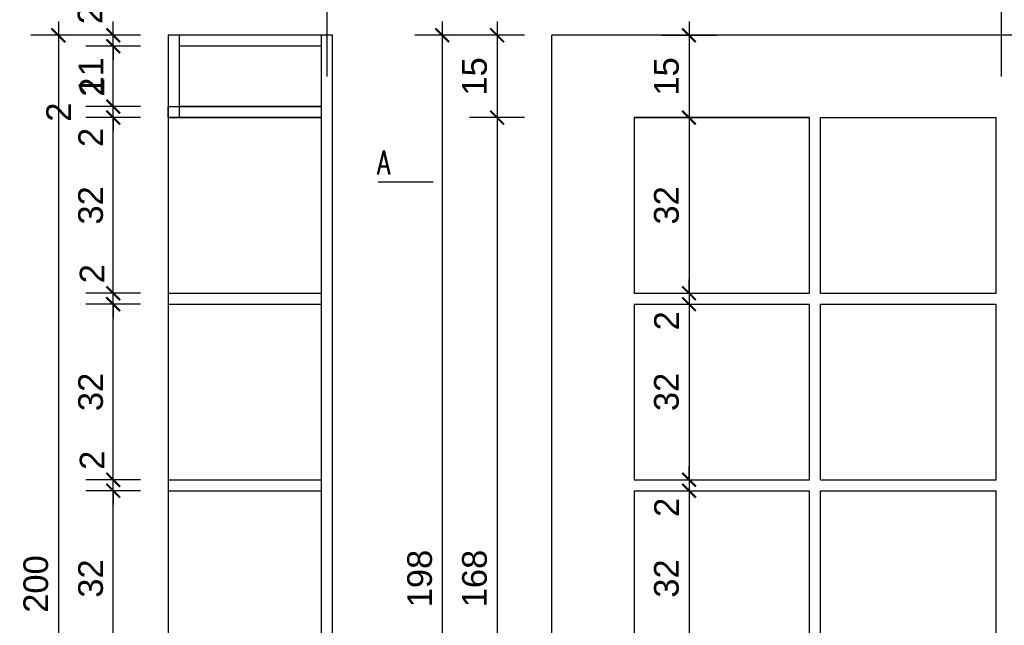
# Model space of a CAD drawing. Header units: millimetres. Extents: x 167273 to 188273, y -125105 to -88145.
# Tile 34 of 210: x 174489 to 174668, y -124021 to -123910. Entities that reach past the tile are written whole.
import ezdxf

# ---------------------------------------------------------------- set-up
doc = ezdxf.new("R2010")
doc.units = ezdxf.units.MM
doc.header["$PDMODE"] = 35
doc.header["$PDSIZE"] = 5
for name, color, linetype in [('a-op_text', 9, 'Continuous'), ('a-wymiary', 9, 'Continuous'), ('b-sciany', 2, 'Continuous'), ('b-widokowa', 7, 'Continuous'), ('CIENKIE', 9, 'Continuous'), ('WYMIAR_PODST', 161, 'Continuous')]:
    doc.layers.add(name, color=color, linetype=linetype)
doc.styles.add('PPAB_100', font='romans.shx', dxfattribs={"width": 0.7, "height": 12})
doc.styles.add('PPAB_25', font='ARIAL.TTF', dxfattribs={"height": 4.5})
doc.dimstyles.new('PPAB_25', dxfattribs={"dimscale": 0, "dimtxt": 4.5, "dimasz": 2.5, "dimexe": 5, "dimexo": 5, "dimgap": 1.8, "dimtad": 1, "dimdec": 0, "dimrnd": 0.5, "dimzin": 0, "dimdsep": 46, "dimtxsty": 'PPAB_25', "dimblk": 'ARCHTICK', "dimcen": 0.09, "dimdle": 2.5, "dimclrd": 9, "dimclre": 9, "dimclrt": 161, "dimadec": 0, "dimazin": 0, "dimtfac": 1, "dimtdec": 0, "dimtofl": 0, "dimtmove": 2, "dimatfit": 3, "dimldrblk": 'ARCHTICK', "dimfxl": 0, "dimtolj": 1, "dimtzin": 0, "dimarcsym": 0})

# ---------------------------------------------------------------- blocks, each defined once
blk = doc.blocks.new('_ArchTick')
at = {"layer": 'WYMIAR_PODST', "color": 0, "const_width": 0.15}
blk.add_lwpolyline([(-0.5, -0.5), (0.5, 0.5)], dxfattribs=at)
blk = doc.blocks.new('*D1181')
at = {"layer": 'a-wymiary', "color": 9, "lineweight": -2}
for p, q in [((174505.76, -124030.71), (174505.76, -123993.71)), ((174510.76, -123996.21), (174500.76, -123996.21)), ((174510.76, -124028.21), (174500.76, -124028.21))]:
    blk.add_line(p, q, dxfattribs=at)
at = {"layer": 'Defpoints', "color": 0}
for p in [(174505.76, -123996.21), (174515.76, -123996.21), (174515.76, -124028.21)]:
    blk.add_point(p, dxfattribs=at)
at = {"layer": 'a-wymiary', "color": 9, "lineweight": -2, "xscale": 2.5, "yscale": 2.5, "zscale": 2.5}
for p, rotation in [((174505.76, -123996.21), 90), ((174505.76, -124028.21), 270)]:
    blk.add_blockref('_ArchTick', p, dxfattribs=dict(at, rotation=rotation))
at = {"layer": 'a-wymiary', "color": 161, "insert": (174501.66, -124012.21), "char_height": 4.5, "attachment_point": 5, "rotation": 90, "style": 'PPAB_25'}
blk.add_mtext('\\A1;32', dxfattribs=at)
blk = doc.blocks.new('*D1182')
at = {"layer": 'a-wymiary', "color": 9, "lineweight": -2}
for p, q in [((174505.76, -123996.71), (174505.76, -123959.71)), ((174510.76, -123962.21), (174500.76, -123962.21)), ((174510.76, -123994.21), (174500.76, -123994.21))]:
    blk.add_line(p, q, dxfattribs=at)
at = {"layer": 'Defpoints', "color": 0}
for p in [(174505.76, -123962.21), (174515.76, -123962.21), (174515.76, -123994.21)]:
    blk.add_point(p, dxfattribs=at)
at = {"layer": 'a-wymiary', "color": 9, "lineweight": -2, "xscale": 2.5, "yscale": 2.5, "zscale": 2.5}
for p, rotation in [((174505.76, -123962.21), 90), ((174505.76, -123994.21), 270)]:
    blk.add_blockref('_ArchTick', p, dxfattribs=dict(at, rotation=rotation))
at = {"layer": 'a-wymiary', "color": 161, "insert": (174501.66, -123978.21), "char_height": 4.5, "attachment_point": 5, "rotation": 90, "style": 'PPAB_25'}
blk.add_mtext('\\A1;32', dxfattribs=at)
blk = doc.blocks.new('*D1183')
at = {"layer": 'a-wymiary', "color": 9, "lineweight": -2}
for p, q in [((174505.76, -123962.71), (174505.76, -123925.71)), ((174510.76, -123928.21), (174500.76, -123928.21)), ((174510.76, -123960.21), (174500.76, -123960.21))]:
    blk.add_line(p, q, dxfattribs=at)
at = {"layer": 'Defpoints', "color": 0}
for p in [(174505.76, -123928.21), (174515.76, -123928.21), (174515.76, -123960.21)]:
    blk.add_point(p, dxfattribs=at)
at = {"layer": 'a-wymiary', "color": 9, "lineweight": -2, "xscale": 2.5, "yscale": 2.5, "zscale": 2.5}
for p, rotation in [((174505.76, -123928.21), 90), ((174505.76, -123960.21), 270)]:
    blk.add_blockref('_ArchTick', p, dxfattribs=dict(at, rotation=rotation))
at = {"layer": 'a-wymiary', "color": 161, "insert": (174501.66, -123944.21), "char_height": 4.5, "attachment_point": 5, "rotation": 90, "style": 'PPAB_25'}
blk.add_mtext('\\A1;32', dxfattribs=at)
blk = doc.blocks.new('*D1184')
at = {"layer": 'a-wymiary', "color": 9, "lineweight": -2}
for p, q in [((174505.76, -123926.21), (174505.76, -123923.71)), ((174510.76, -123926.21), (174500.76, -123926.21)), ((174510.76, -123928.21), (174500.76, -123928.21)), ((174505.76, -123928.21), (174505.76, -123930.71))]:
    blk.add_line(p, q, dxfattribs=at)
at = {"layer": 'Defpoints', "color": 0}
for p in [(174515.76, -123926.21), (174505.76, -123928.21), (174515.76, -123928.21)]:
    blk.add_point(p, dxfattribs=at)
at = {"layer": 'a-wymiary', "color": 9, "lineweight": -2, "xscale": 2.5, "yscale": 2.5, "zscale": 2.5}
for p, rotation in [((174505.76, -123926.21), 270), ((174505.76, -123928.21), 90)]:
    blk.add_blockref('_ArchTick', p, dxfattribs=dict(at, rotation=rotation))
at = {"layer": 'a-wymiary', "color": 161, "insert": (174495.8, -123927.21), "char_height": 4.5, "attachment_point": 5, "rotation": 90, "style": 'PPAB_25'}
blk.add_mtext('\\A1;2', dxfattribs=at)
blk = doc.blocks.new('*D1185')
at = {"layer": 'a-wymiary', "color": 9, "lineweight": -2}
for p, q in [((174505.76, -123926.21), (174505.76, -123923.71)), ((174510.76, -123926.21), (174500.76, -123926.21)), ((174510.76, -123928.21), (174500.76, -123928.21)), ((174505.76, -123928.21), (174505.76, -123930.71))]:
    blk.add_line(p, q, dxfattribs=at)
at = {"layer": 'Defpoints', "color": 0}
for p in [(174505.76, -123926.21), (174515.76, -123926.21), (174515.76, -123928.21)]:
    blk.add_point(p, dxfattribs=at)
at = {"layer": 'a-wymiary', "color": 9, "lineweight": -2, "xscale": 2.5, "yscale": 2.5, "zscale": 2.5}
for p, rotation in [((174505.76, -123926.21), 270), ((174505.76, -123928.21), 90)]:
    blk.add_blockref('_ArchTick', p, dxfattribs=dict(at, rotation=rotation))
at = {"layer": 'a-wymiary', "color": 161, "insert": (174501.66, -123931.82), "char_height": 4.5, "attachment_point": 5, "rotation": 90, "style": 'PPAB_25'}
blk.add_mtext('\\A1;2', dxfattribs=at)
blk = doc.blocks.new('*D1186')
at = {"layer": 'a-wymiary', "color": 9, "lineweight": -2}
for p, q in [((174505.76, -123928.71), (174505.76, -123912.71)), ((174510.76, -123915.21), (174500.76, -123915.21)), ((174510.76, -123926.21), (174500.76, -123926.21))]:
    blk.add_line(p, q, dxfattribs=at)
at = {"layer": 'Defpoints', "color": 0}
for p in [(174505.76, -123915.21), (174515.76, -123915.21), (174515.76, -123926.21)]:
    blk.add_point(p, dxfattribs=at)
at = {"layer": 'a-wymiary', "color": 9, "lineweight": -2, "xscale": 2.5, "yscale": 2.5, "zscale": 2.5}
for p, rotation in [((174505.76, -123915.21), 90), ((174505.76, -123926.21), 270)]:
    blk.add_blockref('_ArchTick', p, dxfattribs=dict(at, rotation=rotation))
at = {"layer": 'a-wymiary', "color": 161, "insert": (174501.7, -123920.71), "char_height": 4.5, "attachment_point": 5, "rotation": 90, "style": 'PPAB_25'}
blk.add_mtext('\\A1;11', dxfattribs=at)
blk = doc.blocks.new('*D1187')
at = {"layer": 'a-wymiary', "color": 9, "lineweight": -2}
for p, q in [((174505.76, -123913.21), (174505.76, -123910.71)), ((174510.76, -123913.21), (174500.76, -123913.21)), ((174510.76, -123915.21), (174500.76, -123915.21)), ((174505.76, -123915.21), (174505.76, -123917.71))]:
    blk.add_line(p, q, dxfattribs=at)
at = {"layer": 'Defpoints', "color": 0}
for p in [(174505.76, -123913.21), (174515.76, -123913.21), (174515.76, -123915.21)]:
    blk.add_point(p, dxfattribs=at)
at = {"layer": 'a-wymiary', "color": 9, "lineweight": -2, "xscale": 2.5, "yscale": 2.5, "zscale": 2.5}
for p, rotation in [((174505.76, -123913.21), 270), ((174505.76, -123915.21), 90)]:
    blk.add_blockref('_ArchTick', p, dxfattribs=dict(at, rotation=rotation))
at = {"layer": 'a-wymiary', "color": 161, "insert": (174501.54, -123909.44), "char_height": 4.5, "attachment_point": 5, "rotation": 90, "style": 'PPAB_25'}
blk.add_mtext('\\A1;2', dxfattribs=at)
blk = doc.blocks.new('*D1189')
at = {"layer": 'a-wymiary', "color": 9, "lineweight": -2}
for p, q in [((174505.76, -123994.21), (174505.76, -123991.71)), ((174510.76, -123994.21), (174500.76, -123994.21)), ((174510.76, -123996.21), (174500.76, -123996.21)), ((174505.76, -123996.21), (174505.76, -123998.71))]:
    blk.add_line(p, q, dxfattribs=at)
at = {"layer": 'Defpoints', "color": 0}
for p in [(174505.76, -123994.21), (174515.76, -123994.21), (174515.76, -123996.21)]:
    blk.add_point(p, dxfattribs=at)
at = {"layer": 'a-wymiary', "color": 9, "lineweight": -2, "xscale": 2.5, "yscale": 2.5, "zscale": 2.5}
for p, rotation in [((174505.76, -123994.21), 270), ((174505.76, -123996.21), 90)]:
    blk.add_blockref('_ArchTick', p, dxfattribs=dict(at, rotation=rotation))
at = {"layer": 'a-wymiary', "color": 161, "insert": (174501.91, -123990.66), "char_height": 4.5, "attachment_point": 5, "rotation": 90, "style": 'PPAB_25'}
blk.add_mtext('\\A1;2', dxfattribs=at)
blk = doc.blocks.new('*D1190')
at = {"layer": 'a-wymiary', "color": 9, "lineweight": -2}
for p, q in [((174505.76, -123960.21), (174505.76, -123957.71)), ((174510.76, -123960.21), (174500.76, -123960.21)), ((174510.76, -123962.21), (174500.76, -123962.21)), ((174505.76, -123962.21), (174505.76, -123964.71))]:
    blk.add_line(p, q, dxfattribs=at)
at = {"layer": 'Defpoints', "color": 0}
for p in [(174505.76, -123960.21), (174515.76, -123960.21), (174515.76, -123962.21)]:
    blk.add_point(p, dxfattribs=at)
at = {"layer": 'a-wymiary', "color": 9, "lineweight": -2, "xscale": 2.5, "yscale": 2.5, "zscale": 2.5}
for p, rotation in [((174505.76, -123960.21), 270), ((174505.76, -123962.21), 90)]:
    blk.add_blockref('_ArchTick', p, dxfattribs=dict(at, rotation=rotation))
at = {"layer": 'a-wymiary', "color": 161, "insert": (174501.91, -123956.66), "char_height": 4.5, "attachment_point": 5, "rotation": 90, "style": 'PPAB_25'}
blk.add_mtext('\\A1;2', dxfattribs=at)
blk = doc.blocks.new('*D1191')
at = {"layer": 'a-wymiary', "color": 9, "lineweight": -2}
for p, q in [((174505.76, -123926.21), (174505.76, -123923.71)), ((174510.76, -123926.21), (174500.76, -123926.21)), ((174510.76, -123928.21), (174500.76, -123928.21)), ((174505.76, -123928.21), (174505.76, -123930.71))]:
    blk.add_line(p, q, dxfattribs=at)
at = {"layer": 'Defpoints', "color": 0}
for p in [(174505.76, -123926.21), (174515.76, -123926.21), (174515.76, -123928.21)]:
    blk.add_point(p, dxfattribs=at)
at = {"layer": 'a-wymiary', "color": 9, "lineweight": -2, "xscale": 2.5, "yscale": 2.5, "zscale": 2.5}
for p, rotation in [((174505.76, -123926.21), 270), ((174505.76, -123928.21), 90)]:
    blk.add_blockref('_ArchTick', p, dxfattribs=dict(at, rotation=rotation))
at = {"layer": 'a-wymiary', "color": 161, "insert": (174501.91, -123922.66), "char_height": 4.5, "attachment_point": 5, "rotation": 90, "style": 'PPAB_25'}
blk.add_mtext('\\A1;2', dxfattribs=at)
blk = doc.blocks.new('*D1192')
at = {"layer": 'a-wymiary', "color": 9, "lineweight": -2}
for p, q in [((174495.76, -123910.71), (174495.76, -124115.71)), ((174500.76, -123913.21), (174490.76, -123913.21)), ((174500.76, -124113.21), (174490.76, -124113.21))]:
    blk.add_line(p, q, dxfattribs=at)
at = {"layer": 'Defpoints', "color": 0}
for p in [(174505.76, -123913.21), (174495.76, -124113.21), (174505.76, -124113.21)]:
    blk.add_point(p, dxfattribs=at)
at = {"layer": 'a-wymiary', "color": 9, "lineweight": -2, "xscale": 2.5, "yscale": 2.5, "zscale": 2.5}
for p, rotation in [((174495.76, -123913.21), 90), ((174495.76, -124113.21), 270)]:
    blk.add_blockref('_ArchTick', p, dxfattribs=dict(at, rotation=rotation))
at = {"layer": 'a-wymiary', "color": 161, "insert": (174491.66, -124013.21), "char_height": 4.5, "attachment_point": 5, "rotation": 90, "style": 'PPAB_25'}
blk.add_mtext('\\A1;200', dxfattribs=at)
blk = doc.blocks.new('*D1193')
at = {"layer": 'a-wymiary', "color": 9, "lineweight": -2}
for p, q in [((174575.76, -123910.71), (174575.76, -123930.71)), ((174580.76, -123913.21), (174570.76, -123913.21)), ((174580.76, -123928.21), (174570.76, -123928.21))]:
    blk.add_line(p, q, dxfattribs=at)
at = {"layer": 'Defpoints', "color": 0}
for p in [(174585.76, -123913.21), (174575.76, -123928.21), (174585.76, -123928.21)]:
    blk.add_point(p, dxfattribs=at)
at = {"layer": 'a-wymiary', "color": 9, "lineweight": -2, "xscale": 2.5, "yscale": 2.5, "zscale": 2.5}
for p, rotation in [((174575.76, -123913.21), 90), ((174575.76, -123928.21), 270)]:
    blk.add_blockref('_ArchTick', p, dxfattribs=dict(at, rotation=rotation))
at = {"layer": 'a-wymiary', "color": 161, "insert": (174571.66, -123920.71), "char_height": 4.5, "attachment_point": 5, "rotation": 90, "style": 'PPAB_25'}
blk.add_mtext('\\A1;15', dxfattribs=at)
blk = doc.blocks.new('*D1194')
at = {"layer": 'a-wymiary', "color": 9, "lineweight": -2}
for p, q in [((174575.76, -123925.71), (174575.76, -124098.71)), ((174580.76, -123928.21), (174570.76, -123928.21)), ((174580.76, -124096.21), (174570.76, -124096.21))]:
    blk.add_line(p, q, dxfattribs=at)
at = {"layer": 'Defpoints', "color": 0}
for p in [(174585.76, -123928.21), (174575.76, -124096.21), (174585.76, -124096.21)]:
    blk.add_point(p, dxfattribs=at)
at = {"layer": 'a-wymiary', "color": 9, "lineweight": -2, "xscale": 2.5, "yscale": 2.5, "zscale": 2.5}
for p, rotation in [((174575.76, -123928.21), 90), ((174575.76, -124096.21), 270)]:
    blk.add_blockref('_ArchTick', p, dxfattribs=dict(at, rotation=rotation))
at = {"layer": 'a-wymiary', "color": 161, "insert": (174571.66, -124012.21), "char_height": 4.5, "attachment_point": 5, "rotation": 90, "style": 'PPAB_25'}
blk.add_mtext('\\A1;168', dxfattribs=at)
blk = doc.blocks.new('*D1197')
at = {"layer": 'a-wymiary', "color": 9, "lineweight": -2}
for p, q in [((174565.76, -123910.71), (174565.76, -124113.71)), ((174570.76, -123913.21), (174560.76, -123913.21)), ((174570.76, -124111.21), (174560.76, -124111.21))]:
    blk.add_line(p, q, dxfattribs=at)
at = {"layer": 'Defpoints', "color": 0}
for p in [(174575.76, -123913.21), (174565.76, -124111.21), (174575.76, -124111.21)]:
    blk.add_point(p, dxfattribs=at)
at = {"layer": 'a-wymiary', "color": 9, "lineweight": -2, "xscale": 2.5, "yscale": 2.5, "zscale": 2.5}
for p, rotation in [((174565.76, -123913.21), 90), ((174565.76, -124111.21), 270)]:
    blk.add_blockref('_ArchTick', p, dxfattribs=dict(at, rotation=rotation))
at = {"layer": 'a-wymiary', "color": 161, "insert": (174561.66, -124012.21), "char_height": 4.5, "attachment_point": 5, "rotation": 90, "style": 'PPAB_25'}
blk.add_mtext('\\A1;198', dxfattribs=at)
blk = doc.blocks.new('*D1200')
at = {"layer": 'a-wymiary', "color": 9, "lineweight": -2}
for p, q in [((174610.76, -123910.71), (174610.76, -123930.71)), ((174605.76, -123913.21), (174615.76, -123913.21)), ((174605.76, -123928.21), (174615.76, -123928.21))]:
    blk.add_line(p, q, dxfattribs=at)
at = {"layer": 'Defpoints', "color": 0}
for p in [(174600.76, -123913.21), (174600.76, -123928.21), (174610.76, -123928.21)]:
    blk.add_point(p, dxfattribs=at)
at = {"layer": 'a-wymiary', "color": 9, "lineweight": -2, "xscale": 2.5, "yscale": 2.5, "zscale": 2.5}
for p, rotation in [((174610.76, -123913.21), 90), ((174610.76, -123928.21), 270)]:
    blk.add_blockref('_ArchTick', p, dxfattribs=dict(at, rotation=rotation))
at = {"layer": 'a-wymiary', "color": 161, "insert": (174606.66, -123920.71), "char_height": 4.5, "attachment_point": 5, "rotation": 90, "style": 'PPAB_25'}
blk.add_mtext('\\A1;15', dxfattribs=at)
blk = doc.blocks.new('*D1201')
at = {"layer": 'a-wymiary', "color": 9, "lineweight": -2}
for p, q in [((174610.76, -123925.71), (174610.76, -123962.71)), ((174605.76, -123928.21), (174615.76, -123928.21)), ((174605.76, -123960.21), (174615.76, -123960.21))]:
    blk.add_line(p, q, dxfattribs=at)
at = {"layer": 'Defpoints', "color": 0}
for p in [(174600.76, -123928.21), (174600.76, -123960.21), (174610.76, -123960.21)]:
    blk.add_point(p, dxfattribs=at)
at = {"layer": 'a-wymiary', "color": 9, "lineweight": -2, "xscale": 2.5, "yscale": 2.5, "zscale": 2.5}
for p, rotation in [((174610.76, -123928.21), 90), ((174610.76, -123960.21), 270)]:
    blk.add_blockref('_ArchTick', p, dxfattribs=dict(at, rotation=rotation))
at = {"layer": 'a-wymiary', "color": 161, "insert": (174606.66, -123944.21), "char_height": 4.5, "attachment_point": 5, "rotation": 90, "style": 'PPAB_25'}
blk.add_mtext('\\A1;32', dxfattribs=at)
blk = doc.blocks.new('*D1202')
at = {"layer": 'a-wymiary', "color": 9, "lineweight": -2}
for p, q in [((174610.76, -123959.71), (174610.76, -123996.71)), ((174605.76, -123962.21), (174615.76, -123962.21)), ((174605.76, -123994.21), (174615.76, -123994.21))]:
    blk.add_line(p, q, dxfattribs=at)
at = {"layer": 'Defpoints', "color": 0}
for p in [(174600.76, -123962.21), (174600.76, -123994.21), (174610.76, -123994.21)]:
    blk.add_point(p, dxfattribs=at)
at = {"layer": 'a-wymiary', "color": 9, "lineweight": -2, "xscale": 2.5, "yscale": 2.5, "zscale": 2.5}
for p, rotation in [((174610.76, -123962.21), 90), ((174610.76, -123994.21), 270)]:
    blk.add_blockref('_ArchTick', p, dxfattribs=dict(at, rotation=rotation))
at = {"layer": 'a-wymiary', "color": 161, "insert": (174606.66, -123978.21), "char_height": 4.5, "attachment_point": 5, "rotation": 90, "style": 'PPAB_25'}
blk.add_mtext('\\A1;32', dxfattribs=at)
blk = doc.blocks.new('*D1203')
at = {"layer": 'a-wymiary', "color": 9, "lineweight": -2}
for p, q in [((174610.76, -123993.71), (174610.76, -124030.71)), ((174605.76, -123996.21), (174615.76, -123996.21)), ((174605.76, -124028.21), (174615.76, -124028.21))]:
    blk.add_line(p, q, dxfattribs=at)
at = {"layer": 'Defpoints', "color": 0}
for p in [(174600.76, -123996.21), (174600.76, -124028.21), (174610.76, -124028.21)]:
    blk.add_point(p, dxfattribs=at)
at = {"layer": 'a-wymiary', "color": 9, "lineweight": -2, "xscale": 2.5, "yscale": 2.5, "zscale": 2.5}
for p, rotation in [((174610.76, -123996.21), 90), ((174610.76, -124028.21), 270)]:
    blk.add_blockref('_ArchTick', p, dxfattribs=dict(at, rotation=rotation))
at = {"layer": 'a-wymiary', "color": 161, "insert": (174606.66, -124012.21), "char_height": 4.5, "attachment_point": 5, "rotation": 90, "style": 'PPAB_25'}
blk.add_mtext('\\A1;32', dxfattribs=at)
blk = doc.blocks.new('*D1210')
at = {"layer": 'a-wymiary', "color": 9, "lineweight": -2}
for p, q in [((174610.76, -123994.21), (174610.76, -123991.71)), ((174605.76, -123994.21), (174615.76, -123994.21)), ((174605.76, -123996.21), (174615.76, -123996.21)), ((174610.76, -123996.21), (174610.76, -123998.71))]:
    blk.add_line(p, q, dxfattribs=at)
at = {"layer": 'Defpoints', "color": 0}
for p in [(174600.76, -123994.21), (174600.76, -123996.21), (174610.76, -123996.21)]:
    blk.add_point(p, dxfattribs=at)
at = {"layer": 'a-wymiary', "color": 9, "lineweight": -2, "xscale": 2.5, "yscale": 2.5, "zscale": 2.5}
for p, rotation in [((174610.76, -123994.21), 270), ((174610.76, -123996.21), 90)]:
    blk.add_blockref('_ArchTick', p, dxfattribs=dict(at, rotation=rotation))
at = {"layer": 'a-wymiary', "color": 161, "insert": (174606.66, -123999.24), "char_height": 4.5, "attachment_point": 5, "rotation": 90, "style": 'PPAB_25'}
blk.add_mtext('\\A1;2', dxfattribs=at)
blk = doc.blocks.new('*D1211')
at = {"layer": 'a-wymiary', "color": 9, "lineweight": -2}
for p, q in [((174610.76, -123960.21), (174610.76, -123957.71)), ((174605.76, -123960.21), (174615.76, -123960.21)), ((174605.76, -123962.21), (174615.76, -123962.21)), ((174610.76, -123962.21), (174610.76, -123964.71))]:
    blk.add_line(p, q, dxfattribs=at)
at = {"layer": 'Defpoints', "color": 0}
for p in [(174600.76, -123960.21), (174600.76, -123962.21), (174610.76, -123962.21)]:
    blk.add_point(p, dxfattribs=at)
at = {"layer": 'a-wymiary', "color": 9, "lineweight": -2, "xscale": 2.5, "yscale": 2.5, "zscale": 2.5}
for p, rotation in [((174610.76, -123960.21), 270), ((174610.76, -123962.21), 90)]:
    blk.add_blockref('_ArchTick', p, dxfattribs=dict(at, rotation=rotation))
at = {"layer": 'a-wymiary', "color": 161, "insert": (174606.66, -123965.24), "char_height": 4.5, "attachment_point": 5, "rotation": 90, "style": 'PPAB_25'}
blk.add_mtext('\\A1;2', dxfattribs=at)

msp = doc.modelspace()

# ---------------------------------------------------------------- linework, layer by layer
at = {"layer": 'b-sciany', "ltscale": 100}
for p, q in [((174545.76, -123913.21), (174515.76, -123913.21)), ((174515.76, -123913.21), (174515.76, -123928.21)), ((174517.76, -123913.21), (174517.76, -123928.21)), ((174543.76, -124111.21), (174543.76, -123913.21)), ((174545.76, -124113.21), (174545.76, -123913.21)), ((174543.76, -123915.21), (174517.76, -123915.21)), ((174515.76, -123926.21), (174543.76, -123926.21)), ((174515.76, -123926.21), (174515.76, -123928.21)), ((174543.76, -123926.21), (174517.76, -123926.21)), ((174543.76, -123928.21), (174515.76, -123928.21)), ((174515.76, -123928.21), (174543.76, -123928.21)), ((174543.76, -123928.21), (174515.76, -123928.21)), ((174564.08, -123939.99), (174554.08, -123939.99)), ((174515.76, -123960.21), (174543.76, -123960.21)), ((174515.76, -123960.21), (174515.76, -123962.21)), ((174515.76, -123962.21), (174543.76, -123962.21)), ((174515.76, -123994.21), (174543.76, -123994.21)), ((174515.76, -123994.21), (174515.76, -123996.21)), ((174515.76, -123996.21), (174543.76, -123996.21))]:
    msp.add_line(p, q, dxfattribs=at)
at = {"layer": 'b-widokowa', "ltscale": 100}
for p, q in [((174585.76, -124113.21), (174585.76, -123913.21)), ((175089.76, -123913.21), (174585.76, -123913.21)), ((174515.76, -123928.21), (174515.76, -123926.21)), ((174515.76, -123928.21), (174515.76, -123960.21)), ((174600.76, -123928.21), (174632.76, -123928.21)), ((174600.76, -123928.21), (174632.76, -123928.21)), ((174632.76, -123928.21), (174600.76, -123928.21)), ((174600.76, -123928.21), (174600.76, -123928.21)), ((174600.76, -123928.21), (174600.76, -123960.21)), ((174632.76, -123928.21), (174632.76, -123928.21)), ((174632.76, -123960.21), (174632.76, -123928.21)), ((174634.76, -123928.21), (174666.76, -123928.21)), ((174634.76, -123928.21), (174666.76, -123928.21)), ((174634.76, -123928.21), (174666.76, -123928.21)), ((174634.76, -123928.21), (174634.76, -123928.21)), ((174634.76, -123960.21), (174634.76, -123928.21)), ((174662.76, -123928.21), (174663.26, -123928.21)), ((174666.76, -123928.21), (174666.76, -123928.21)), ((174666.76, -123960.21), (174666.76, -123928.21)), ((174600.76, -123960.21), (174632.76, -123960.21)), ((174634.76, -123960.21), (174666.76, -123960.21)), ((174515.76, -123962.21), (174515.76, -123994.21)), ((174600.76, -123962.21), (174632.76, -123962.21)), ((174600.76, -123962.21), (174600.76, -123994.21)), ((174632.76, -123994.21), (174632.76, -123962.21)), ((174634.76, -123962.21), (174666.76, -123962.21)), ((174634.76, -123994.21), (174634.76, -123962.21)), ((174666.76, -123994.21), (174666.76, -123962.21)), ((174600.76, -123994.21), (174632.76, -123994.21)), ((174634.76, -123994.21), (174666.76, -123994.21)), ((174515.76, -123996.21), (174515.76, -124028.21)), ((174600.76, -123996.21), (174632.76, -123996.21)), ((174600.76, -123996.21), (174600.76, -124028.21)), ((174632.76, -124028.21), (174632.76, -123996.21)), ((174634.76, -123996.21), (174666.76, -123996.21)), ((174634.76, -124028.21), (174634.76, -123996.21)), ((174666.76, -124028.21), (174666.76, -123996.21))]:
    msp.add_line(p, q, dxfattribs=at)
at = {"layer": 'CIENKIE', "ltscale": 100}
for p, q in [((174544.76, -123920.71), (174544.76, -123898.21)), ((174667.76, -123920.71), (174667.76, -123898.21))]:
    msp.add_line(p, q, dxfattribs=at)

# ---------------------------------------------------------------- texts
at = {"layer": 'a-op_text', "insert": (174553.91, -123934.18), "char_height": 4.375, "width": 1468.5945, "attachment_point": 1, "style": 'PPAB_100'}
msp.add_mtext('{\\Fromans.shx|c238;A}', dxfattribs=at)

# ---------------------------------------------------------------- dimensions: what is measured, and where the dimension line sits
at = {"layer": 'a-wymiary', "ltscale": 100}
for base, p1, p2, angle, picture, middle in [((174505.76, -123913.21), (174515.76, -123915.21), (174515.76, -123913.21), 270, '*D1187', (174501.54, -123909.44)), ((174505.76, -123926.21), (174515.76, -123928.21), (174515.76, -123926.21), 270, '*D1191', (174501.91, -123922.66)), ((174505.76, -123926.21), (174515.76, -123928.21), (174515.76, -123926.21), 270, '*D1185', (174501.66, -123931.82)), ((174505.76, -123960.21), (174515.76, -123962.21), (174515.76, -123960.21), 270, '*D1190', (174501.91, -123956.66)), ((174610.76, -123962.21), (174600.76, -123960.21), (174600.76, -123962.21), 90, '*D1211', (174606.66, -123965.24)), ((174505.76, -123994.21), (174515.76, -123996.21), (174515.76, -123994.21), 270, '*D1189', (174501.91, -123990.66)), ((174610.76, -123996.21), (174600.76, -123994.21), (174600.76, -123996.21), 90, '*D1210', (174606.66, -123999.24))]:
    dim = msp.add_linear_dim(base=base, p1=p1, p2=p2, angle=angle, dimstyle='PPAB_25', override={"dimscale": 1}, dxfattribs=at)
    dim.commit()
    dim.dimension.update_dxf_attribs({"geometry": picture, "text_midpoint": middle, "dimtype": 160})
for base, p1, p2, angle, picture, middle in [((174495.76, -124113.21), (174505.76, -123913.21), (174505.76, -124113.21), 90, '*D1192', (174491.66, -124013.21)), ((174565.76, -124111.21), (174575.76, -123913.21), (174575.76, -124111.21), 90, '*D1197', (174561.66, -124012.21)), ((174575.76, -123928.21), (174585.76, -123913.21), (174585.76, -123928.21), 90, '*D1193', (174571.66, -123920.71)), ((174610.76, -123928.21), (174600.76, -123913.21), (174600.76, -123928.21), 90, '*D1200', (174606.66, -123920.71)), ((174505.76, -123915.21), (174515.76, -123926.21), (174515.76, -123915.21), 270, '*D1186', (174501.7, -123920.71)), ((174505.76, -123928.21), (174515.76, -123926.21), (174515.76, -123928.21), 270, '*D1184', (174495.8, -123927.21)), ((174505.76, -123928.21), (174515.76, -123960.21), (174515.76, -123928.21), 270, '*D1183', (174501.66, -123944.21)), ((174575.76, -124096.21), (174585.76, -123928.21), (174585.76, -124096.21), 90, '*D1194', (174571.66, -124012.21)), ((174610.76, -123960.21), (174600.76, -123928.21), (174600.76, -123960.21), 90, '*D1201', (174606.66, -123944.21)), ((174505.76, -123962.21), (174515.76, -123994.21), (174515.76, -123962.21), 270, '*D1182', (174501.66, -123978.21)), ((174610.76, -123994.21), (174600.76, -123962.21), (174600.76, -123994.21), 90, '*D1202', (174606.66, -123978.21)), ((174505.76, -123996.21), (174515.76, -124028.21), (174515.76, -123996.21), 270, '*D1181', (174501.66, -124012.21)), ((174610.76, -124028.21), (174600.76, -123996.21), (174600.76, -124028.21), 90, '*D1203', (174606.66, -124012.21))]:
    dim = msp.add_linear_dim(base=base, p1=p1, p2=p2, angle=angle, dimstyle='PPAB_25', override={"dimscale": 1}, dxfattribs=at)
    dim.commit()
    dim.dimension.update_dxf_attribs({"geometry": picture, "text_midpoint": middle})

doc.saveas('drawing.dxf')
